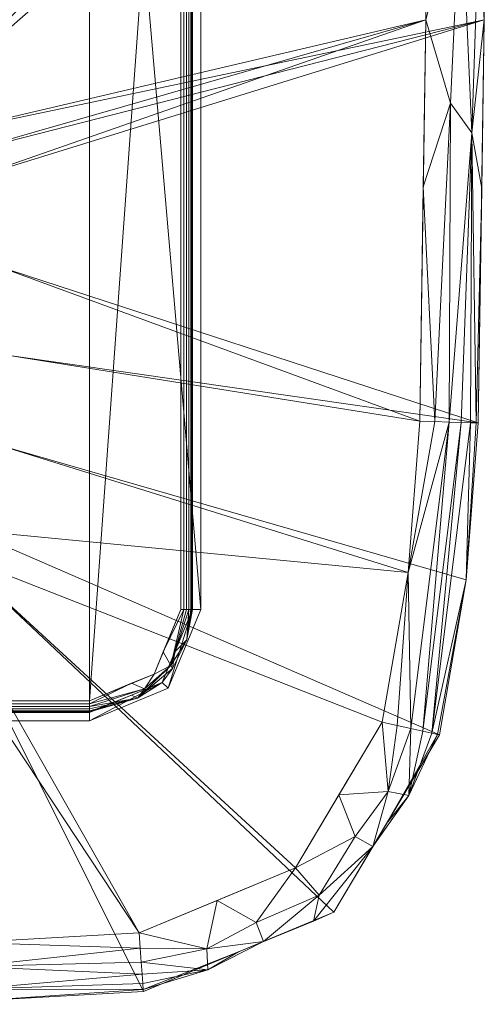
# Model space of a CAD drawing. Header units: millimetres. Extents: x -127 to 127, y -84 to 84.
# Tile 6 of 7: x 87 to 127, y -84 to 0. Entities that reach past the tile are written whole.
import ezdxf

# ---------------------------------------------------------------- set-up
doc = ezdxf.new("R2010")
doc.units = ezdxf.units.MM
doc.layers.add('M-520-M_DRAINAGE_FW', color=2, linetype='Continuous', lineweight=30)

# ---------------------------------------------------------------- blocks, each defined once
blk = doc.blocks.new('CLCN60ZZ - Concept Pillow Flush Plate-3460-3D View 1')
at = {"layer": 'M-520-M_DRAINAGE_FW', "lineweight": 9}
mesh = blk.add_polyface(dxfattribs=at)
corners = [(68.523, -84), (-68.523, -84), (-83.225, -83.724), (-97.905, -82.896), (-114.155, -76.131), (-123.169, -61.013), (-125.456, -47.784), (-126.488, -34.399), (-127, 0), (-126.488, 34.399), (-125.456, 47.784), (-123.169, 61.013), (-114.155, 76.131), (-97.905, 82.896), (-83.225, 83.724), (-68.523, 84), (68.523, 84), (83.225, 83.724), (97.905, 82.896), (114.155, 76.131), (123.169, 61.013), (125.456, 47.784), (126.488, 34.399), (127, 0), (126.488, -34.399), (125.456, -47.784), (123.169, -61.013), (114.155, -76.131), (97.905, -82.896), (83.225, -83.724), (-66.587, -7.2), (-70.796, -7.403), (-74.965, -8.012), (-77.312, -8.753), (-79.433, -10.001), (-81.221, -11.692), (-82.585, -13.741), (-85.293, -20.961), (-86.273, -28.61), (-85.472, -36.28), (-82.934, -43.561), (-81.778, -45.636), (-80.201, -47.413), (-78.277, -48.807), (-76.097, -49.751), (-71.371, -50.537), (-66.587, -50.8), (66.587, -50.8), (71.371, -50.537), (76.097, -49.751), (78.277, -48.807), (80.201, -47.413), (81.778, -45.636), (82.934, -43.561), (85.472, -36.28), (86.273, -28.61), (85.293, -20.961), (82.585, -13.741), (81.221, -11.692), (79.433, -10.001), (77.312, -8.753), (74.965, -8.012), (70.796, -7.403), (66.587, -7.2)]
mesh.append_faces([[corners[k] for k in face] for face in [(44, 2, 43), (6, 40, 5), (47, 1, 46)]], dxfattribs={"vtx0": -1, "vtx1": -1})
mesh.append_faces([[corners[k] for k in face] for face in [(14, 32, 10, 13)]], dxfattribs={"vtx0": -1, "vtx1": -1, "vtx2": -1})
mesh.append_faces([[corners[k] for k in face] for face in [(31, 14, 15, 30), (30, 15, 16, 63), (9, 33, 34), (8, 35, 36), (62, 16, 17, 61), (61, 21, 22, 60), (23, 57, 58), (23, 58, 59), (5, 40, 41, 4), (3, 42, 43, 2), (1, 45, 46), (2, 44, 45, 1), (28, 51, 52, 27), (29, 49, 50)]], dxfattribs={"vtx0": -1, "vtx2": -1})
mesh.append_faces([[corners[k] for k in face] for face in [(36, 37, 8), (31, 32, 14), (62, 63, 16), (55, 56, 24), (38, 39, 7)]], dxfattribs={"vtx1": -1, "vtx2": -1})
mesh.append_faces([[corners[k] for k in face] for face in [(17, 18, 21, 61)]], dxfattribs={"vtx1": -1, "vtx2": -1, "vtx3": -1})
mesh.append_faces([[corners[k] for k in face] for face in [(9, 10, 32, 33), (34, 35, 8, 9), (22, 23, 59, 60), (23, 24, 56, 57), (37, 38, 7, 8), (39, 40, 6, 7), (41, 42, 3, 4), (52, 53, 26, 27), (50, 51, 28, 29), (24, 25, 54, 55), (53, 54, 25, 26), (47, 48, 0, 1), (29, 0, 48, 49)]], dxfattribs={"vtx1": -1, "vtx3": -1})
mesh.append_faces([[corners[k] for k in face] for face in [(11, 12, 13, 10)]], dxfattribs={"vtx2": -1})
mesh.append_faces([[corners[k] for k in face] for face in [(18, 19, 20, 21)]], dxfattribs={"vtx3": -1})
mesh = blk.add_polyface(dxfattribs=at)
corners = [(-68.523, -79, 18.159), (68.523, -79, 18.159), (83.037, -78.727, 18.159), (97.53, -77.91, 18.159), (110.881, -72.352, 18.159), (118.288, -59.93, 18.159), (120.494, -47.166, 18.159), (121.49, -34.25, 18.159), (122, 0, 18.159), (121.49, 34.25, 18.159), (120.494, 47.166, 18.159), (118.288, 59.93, 18.159), (110.881, 72.352, 18.159), (97.53, 77.91, 18.159), (83.037, 78.727, 18.159), (68.523, 79, 18.159), (-68.523, 79, 18.159), (-83.037, 78.727, 18.159), (-97.53, 77.91, 18.159), (-110.881, 72.352, 18.159), (-118.288, 59.93, 18.159), (-120.494, 47.166, 18.159), (-121.49, 34.25, 18.159), (-122, 0, 18.159), (-121.49, -34.25, 18.159), (-120.494, -47.166, 18.159), (-118.288, -59.93, 18.159), (-110.881, -72.352, 18.159), (-97.53, -77.91, 18.159), (-83.037, -78.727, 18.159), (-66.587, -7.2, 18.159), (66.587, -7.2, 18.159), (70.796, -7.403, 18.159), (74.965, -8.012, 18.159), (77.312, -8.753, 18.159), (79.433, -10.001, 18.159), (81.221, -11.692, 18.159), (82.585, -13.741, 18.159), (85.293, -20.961, 18.159), (86.273, -28.61, 18.159), (85.472, -36.28, 18.159), (82.934, -43.561, 18.159), (81.778, -45.636, 18.159), (80.201, -47.413, 18.159), (78.277, -48.807, 18.159), (76.097, -49.751, 18.159), (71.371, -50.537, 18.159), (66.587, -50.8, 18.159), (-66.587, -50.8, 18.159), (-71.371, -50.537, 18.159), (-76.097, -49.751, 18.159), (-78.277, -48.807, 18.159), (-80.201, -47.413, 18.159), (-81.778, -45.636, 18.159), (-82.934, -43.561, 18.159), (-85.472, -36.28, 18.159), (-86.273, -28.61, 18.159), (-85.293, -20.961, 18.159), (-82.585, -13.741, 18.159), (-81.221, -11.692, 18.159), (-79.433, -10.001, 18.159), (-77.312, -8.753, 18.159), (-74.965, -8.012, 18.159), (-70.796, -7.403, 18.159)]
mesh.append_faces([[corners[k] for k in face] for face in [(60, 23, 59), (62, 22, 61), (51, 29, 50), (41, 6, 40), (5, 42, 4), (48, 0, 47)]], dxfattribs={"vtx0": -1, "vtx1": -1})
mesh.append_faces([[corners[k] for k in face] for face in [(32, 9, 14, 15)]], dxfattribs={"vtx0": -1, "vtx1": -1, "vtx3": -1})
mesh.append_faces([[corners[k] for k in face] for face in [(30, 15, 16, 63), (22, 62, 63), (15, 30, 31), (10, 13, 14, 9), (35, 8, 9, 34), (9, 32, 33), (38, 7, 8, 37), (15, 31, 32), (7, 38, 39), (28, 52, 53, 27), (0, 48, 49, 29), (29, 49, 50), (3, 43, 44), (40, 6, 7, 39), (1, 46, 47, 0), (46, 1, 2, 45)]], dxfattribs={"vtx0": -1, "vtx2": -1})
mesh.append_faces([[corners[k] for k in face] for face in [(63, 16, 17, 22)]], dxfattribs={"vtx0": -1, "vtx2": -1, "vtx3": -1})
mesh.append_faces([[corners[k] for k in face] for face in [(58, 59, 23), (33, 34, 9), (36, 37, 8), (35, 36, 8), (56, 57, 24)]], dxfattribs={"vtx1": -1, "vtx2": -1})
mesh.append_faces([[corners[k] for k in face] for face in [(21, 22, 17, 18), (60, 61, 22, 23), (57, 58, 23, 24), (54, 55, 25, 26), (55, 56, 24, 25), (53, 54, 26, 27), (51, 52, 28, 29), (41, 42, 5, 6), (42, 43, 3, 4), (44, 45, 2, 3)]], dxfattribs={"vtx1": -1, "vtx3": -1})
mesh.append_faces([[corners[k] for k in face] for face in [(11, 12, 13, 10)]], dxfattribs={"vtx2": -1})
mesh.append_faces([[corners[k] for k in face] for face in [(18, 19, 20, 21)]], dxfattribs={"vtx3": -1})
mesh = blk.add_polyface(dxfattribs=at)
corners = [(102.8, 50.317), (100.018, 57.034), (93.3, 59.817), (-93.3, 59.817), (-100.018, 57.034), (-102.8, 50.317), (-102.8, -50.317), (-100.018, -57.034), (-93.3, -59.817), (93.3, -59.817), (100.018, -57.034), (102.8, -50.317)]
mesh.append_faces([[corners[k] for k in face] for face in [(2, 3, 8, 9)]], dxfattribs={"vtx1": -1, "vtx3": -1})
mesh.append_faces([[corners[k] for k in face] for face in [(6, 7, 8, 5), (0, 1, 2, 11)]], dxfattribs={"vtx2": -1})
mesh.append_faces([[corners[k] for k in face] for face in [(3, 4, 5, 8), (9, 10, 11, 2)]], dxfattribs={"vtx2": -1, "vtx3": -1})
mesh = blk.add_polyface(dxfattribs=at)
corners = [(93.3, 58.108, -14.5), (98.809, 55.826, -14.5), (101.091, 50.317, -14.5), (101.091, -50.317, -14.5), (98.809, -55.826, -14.5), (93.3, -58.108, -14.5), (-93.3, -58.108, -14.5), (-98.809, -55.826, -14.5), (-101.091, -50.317, -14.5), (-101.091, 50.317, -14.5), (-98.809, 55.826, -14.5), (-93.3, 58.108, -14.5)]
mesh.append_faces([[corners[k] for k in face] for face in [(6, 11, 0, 5)]], dxfattribs={"vtx0": -1, "vtx2": -1})
mesh.append_faces([[corners[k] for k in face] for face in [(3, 4, 5, 2)]], dxfattribs={"vtx2": -1})
mesh.append_faces([[corners[k] for k in face] for face in [(9, 10, 11, 6), (0, 1, 2, 5)]], dxfattribs={"vtx2": -1, "vtx3": -1})
mesh.append_faces([[corners[k] for k in face] for face in [(6, 7, 8, 9)]], dxfattribs={"vtx3": -1})
mesh = blk.add_polyface(dxfattribs=at)
corners = [(101.091, 50.317, -14.5), (101.341, 50.317, -14.468), (101.576, 50.317, -14.375), (101.779, 50.317, -14.225), (101.939, 50.317, -14.03), (102.045, 50.317, -13.801), (102.09, 50.317, -13.552), (102.09, -50.317, -13.552), (102.045, -50.317, -13.801), (101.939, -50.317, -14.03), (101.779, -50.317, -14.225), (101.576, -50.317, -14.375), (101.341, -50.317, -14.468), (101.091, -50.317, -14.5)]
mesh.append_faces([[corners[k] for k in face] for face in [(7, 8, 5, 6)]], dxfattribs={"vtx1": -1})
mesh.append_faces([[corners[k] for k in face] for face in [(8, 9, 4, 5), (3, 4, 9, 10), (11, 12, 1, 2), (2, 3, 10, 11)]], dxfattribs={"vtx1": -1, "vtx3": -1})
mesh.append_faces([[corners[k] for k in face] for face in [(12, 13, 0, 1)]], dxfattribs={"vtx3": -1})
mesh = blk.add_polyface(dxfattribs=at)
corners = [(102.09, 50.317, -13.552), (102.8, 50.317), (102.8, -50.317), (102.09, -50.317, -13.552)]
mesh.append_faces([[corners[k] for k in face] for face in [(3, 0, 1, 2)]])
mesh = blk.add_polyface(dxfattribs=at)
corners = [(121.49, -34.25, 18.159), (122.783, -34.289, 17.989), (123.989, -34.324, 17.489), (125.024, -34.355, 16.694), (125.818, -34.379, 15.659), (126.317, -34.394, 14.453), (126.488, -34.399, 13.159), (127, 0, 13.159), (126.488, 34.399, 13.159), (126.317, 34.394, 14.453), (125.818, 34.379, 15.659), (125.024, 34.355, 16.694), (123.989, 34.324, 17.489), (122.783, 34.289, 17.989), (121.49, 34.25, 18.159), (122, 0, 18.159), (125.931, -9.652, 16.196), (124.993, 11.61, 17.12), (121.788, -14.253, 18.159), (126.785, -14.402, 13.159), (126.785, 14.402, 13.159), (121.788, 14.253, 18.159), (124.107, -7.127, 17.683), (126.495, 7.203, 15.303)]
mesh.append_faces([[corners[k] for k in face] for face in [(5, 16, 4), (3, 16, 2), (7, 16, 19), (11, 17, 10)]], dxfattribs={"vtx0": -1, "vtx1": -1})
mesh.append_faces([[corners[k] for k in face] for face in [(22, 17, 15), (17, 23, 10), (5, 19, 16), (23, 16, 7), (2, 16, 22), (22, 18, 1), (17, 13, 21), (23, 20, 9), (17, 22, 16), (16, 23, 17)]], dxfattribs={"vtx0": -1, "vtx1": -1, "vtx2": -1})
mesh.append_faces([[corners[k] for k in face] for face in [(16, 3, 4), (17, 12, 13), (17, 11, 12)]], dxfattribs={"vtx0": -1, "vtx2": -1})
mesh.append_faces([[corners[k] for k in face] for face in [(0, 1, 18)]], dxfattribs={"vtx1": -1})
mesh.append_faces([[corners[k] for k in face] for face in [(15, 18, 22), (1, 2, 22), (7, 20, 23), (9, 10, 23), (21, 15, 17)]], dxfattribs={"vtx1": -1, "vtx2": -1})
mesh.append_faces([[corners[k] for k in face] for face in [(5, 6, 19), (13, 14, 21), (20, 8, 9)]], dxfattribs={"vtx2": -1})
mesh = blk.add_polyface(dxfattribs=at)
corners = [(126.488, -34.399, 13.159), (126.488, -34.399), (127, 0), (126.488, 34.399), (126.488, 34.399, 13.159), (127, 0, 13.159)]
mesh.append_faces([[corners[k] for k in face] for face in [(0, 1, 2, 5), (3, 4, 5, 2)]], dxfattribs={"vtx2": -1})
mesh = blk.add_polyface(dxfattribs=at)
corners = [(118.288, -59.93, 18.159), (119.551, -60.21, 17.989), (120.728, -60.472, 17.489), (121.739, -60.696, 16.694), (122.515, -60.868, 15.659), (123.003, -60.976, 14.453), (123.169, -61.013, 13.159), (125.456, -47.784, 13.159), (126.488, -34.399, 13.159), (126.317, -34.394, 14.453), (125.818, -34.379, 15.659), (125.024, -34.355, 16.694), (123.989, -34.324, 17.489), (122.783, -34.289, 17.989), (121.49, -34.25, 18.159), (120.494, -47.166, 18.159)]
mesh.append_faces([[corners[k] for k in face] for face in [(15, 13, 14)]], dxfattribs={"vtx0": -1})
mesh.append_faces([[corners[k] for k in face] for face in [(3, 12, 2), (5, 7, 4), (10, 7, 9), (13, 15, 12), (12, 3, 11)]], dxfattribs={"vtx0": -1, "vtx1": -1})
mesh.append_faces([[corners[k] for k in face] for face in [(15, 2, 12), (10, 4, 7)]], dxfattribs={"vtx0": -1, "vtx1": -1, "vtx2": -1})
mesh.append_faces([[corners[k] for k in face] for face in [(11, 3, 4)]], dxfattribs={"vtx0": -1, "vtx2": -1})
mesh.append_faces([[corners[k] for k in face] for face in [(8, 9, 7)]], dxfattribs={"vtx1": -1})
mesh.append_faces([[corners[k] for k in face] for face in [(1, 2, 15), (10, 11, 4)]], dxfattribs={"vtx1": -1, "vtx2": -1})
mesh.append_faces([[corners[k] for k in face] for face in [(15, 0, 1), (5, 6, 7)]], dxfattribs={"vtx2": -1})
mesh = blk.add_polyface(dxfattribs=at)
corners = [(123.169, -61.013, 13.159), (123.169, -61.013), (125.456, -47.784), (126.488, -34.399), (126.488, -34.399, 13.159), (125.456, -47.784, 13.159)]
mesh.append_faces([[corners[k] for k in face] for face in [(5, 0, 1, 2), (2, 3, 4, 5)]], dxfattribs={"vtx3": -1})
mesh = blk.add_polyface(dxfattribs=at)
corners = [(102.09, -50.317, -13.552), (102.8, -50.317), (100.018, -57.034), (93.3, -59.817), (93.3, -59.106, -13.552), (99.515, -56.532, -13.552)]
mesh.append_faces([[corners[k] for k in face] for face in [(5, 3, 4)]], dxfattribs={"vtx0": -1})
mesh.append_faces([[corners[k] for k in face] for face in [(0, 2, 5), (3, 5, 2)]], dxfattribs={"vtx0": -1, "vtx1": -1})
mesh.append_faces([[corners[k] for k in face] for face in [(1, 2, 0)]], dxfattribs={"vtx1": -1})
mesh = blk.add_polyface(dxfattribs=at)
corners = [(101.091, -50.317, -14.5), (101.341, -50.317, -14.468), (101.576, -50.317, -14.375), (101.779, -50.317, -14.225), (101.939, -50.317, -14.03), (102.045, -50.317, -13.801), (102.09, -50.317, -13.552), (99.515, -56.532, -13.552), (93.3, -59.106, -13.552), (93.3, -59.061, -13.801), (93.3, -58.956, -14.03), (93.3, -58.796, -14.225), (93.3, -58.592, -14.375), (93.3, -58.358, -14.468), (93.3, -58.108, -14.5), (98.809, -55.826, -14.5), (100.24, -55.1, -14.271), (97.391, -57.869, -14.103), (100.598, -53.918, -13.552), (96.901, -57.615, -13.552), (99.599, -53.918, -14.5), (96.901, -56.616, -14.5), (100.386, -55.356, -13.927), (101.614, -52.899, -13.904), (98.006, -57.083, -14.392)]
mesh.append_faces([[corners[k] for k in face] for face in [(3, 16, 2), (7, 22, 18), (12, 17, 11), (15, 24, 21)]], dxfattribs={"vtx0": -1, "vtx1": -1})
mesh.append_faces([[corners[k] for k in face] for face in [(23, 18, 22), (22, 17, 16), (24, 16, 17), (16, 20, 1), (17, 19, 9), (12, 24, 17), (17, 22, 7), (16, 24, 15), (16, 3, 23), (16, 23, 22), (24, 13, 21)]], dxfattribs={"vtx0": -1, "vtx1": -1, "vtx2": -1})
mesh.append_faces([[corners[k] for k in face] for face in [(17, 10, 11), (16, 1, 2), (23, 3, 4), (24, 12, 13), (23, 5, 6)]], dxfattribs={"vtx0": -1, "vtx2": -1})
mesh.append_faces([[corners[k] for k in face] for face in [(9, 10, 17), (6, 18, 23), (4, 5, 23), (7, 19, 17), (15, 20, 16)]], dxfattribs={"vtx1": -1, "vtx2": -1})
mesh.append_faces([[corners[k] for k in face] for face in [(20, 0, 1), (19, 8, 9), (13, 14, 21)]], dxfattribs={"vtx2": -1})
mesh = blk.add_polyface(dxfattribs=at)
corners = [(93.3, -58.108, -14.5), (93.3, -58.358, -14.468), (93.3, -58.592, -14.375), (93.3, -58.796, -14.225), (93.3, -58.956, -14.03), (93.3, -59.061, -13.801), (93.3, -59.106, -13.552), (-93.3, -59.106, -13.552), (-93.3, -59.061, -13.801), (-93.3, -58.956, -14.03), (-93.3, -58.796, -14.225), (-93.3, -58.592, -14.375), (-93.3, -58.358, -14.468), (-93.3, -58.108, -14.5)]
mesh.append_faces([[corners[k] for k in face] for face in [(7, 8, 5, 6)]], dxfattribs={"vtx1": -1})
mesh.append_faces([[corners[k] for k in face] for face in [(8, 9, 4, 5), (3, 4, 9, 10), (11, 12, 1, 2), (2, 3, 10, 11)]], dxfattribs={"vtx1": -1, "vtx3": -1})
mesh.append_faces([[corners[k] for k in face] for face in [(12, 13, 0, 1)]], dxfattribs={"vtx3": -1})
mesh = blk.add_polyface(dxfattribs=at)
corners = [(93.3, -59.106, -13.552), (93.3, -59.817), (-93.3, -59.817), (-93.3, -59.106, -13.552)]
mesh.append_faces([[corners[k] for k in face] for face in [(3, 0, 1, 2)]])
mesh = blk.add_polyface(dxfattribs=at)
corners = [(97.53, -77.91, 18.159), (97.627, -79.2, 17.989), (97.718, -80.403, 17.489), (97.795, -81.435, 16.694), (97.855, -82.228, 15.659), (97.893, -82.726, 14.453), (97.905, -82.896, 13.159), (114.155, -76.131, 13.159), (123.169, -61.013, 13.159), (123.003, -60.976, 14.453), (122.515, -60.868, 15.659), (121.739, -60.696, 16.694), (120.728, -60.472, 17.489), (119.551, -60.21, 17.989), (118.288, -59.93, 18.159), (110.881, -72.352, 18.159), (108.155, -78.629, 16.542), (117.483, -70.549, 16.542), (106.03, -79.513, 13.159), (118.662, -68.572, 13.159), (104.206, -75.131, 18.159), (114.584, -66.141, 18.159), (103.394, -81.061, 15.921), (120.57, -66.183, 15.921), (103.315, -79.256, 17.537), (118.794, -65.848, 17.537), (107.516, -77.02, 17.759), (112.916, -74.7, 17.076), (115.982, -69.687, 17.759), (112.423, -76.893, 15.334)]
mesh.append_faces([[corners[k] for k in face] for face in [(21, 25, 14), (3, 22, 2), (5, 22, 4), (12, 23, 11), (0, 24, 20), (11, 23, 10), (14, 25, 13), (1, 24, 0), (15, 28, 21)]], dxfattribs={"vtx0": -1, "vtx1": -1})
mesh.append_faces([[corners[k] for k in face] for face in [(15, 26, 27), (16, 24, 22), (26, 20, 24), (29, 17, 27), (2, 22, 24), (18, 22, 5), (26, 24, 16), (28, 15, 27), (25, 23, 12), (17, 19, 23), (25, 17, 23), (18, 16, 22), (9, 23, 19), (28, 25, 21), (27, 26, 16), (29, 27, 16), (17, 25, 28), (27, 17, 28), (18, 29, 16), (17, 29, 7)]], dxfattribs={"vtx0": -1, "vtx1": -1, "vtx2": -1})
mesh.append_faces([[corners[k] for k in face] for face in [(24, 1, 2), (29, 18, 7), (17, 7, 19)]], dxfattribs={"vtx0": -1, "vtx2": -1})
mesh.append_faces([[corners[k] for k in face] for face in [(8, 9, 19)]], dxfattribs={"vtx1": -1})
mesh.append_faces([[corners[k] for k in face] for face in [(3, 4, 22), (12, 13, 25), (9, 10, 23), (15, 20, 26)]], dxfattribs={"vtx1": -1, "vtx2": -1})
mesh.append_faces([[corners[k] for k in face] for face in [(5, 6, 18)]], dxfattribs={"vtx2": -1})
mesh = blk.add_polyface(dxfattribs=at)
corners = [(97.905, -82.896, 13.159), (97.905, -82.896), (114.155, -76.131), (123.169, -61.013), (123.169, -61.013, 13.159), (114.155, -76.131, 13.159), (106.03, -79.513), (106.03, -79.513, 13.159), (118.843, -68.268), (118.662, -68.572, 13.159)]
mesh.append_faces([[corners[k] for k in face] for face in [(2, 9, 5), (9, 2, 8), (8, 4, 9)]], dxfattribs={"vtx0": -1, "vtx2": -1})
mesh.append_faces([[corners[k] for k in face] for face in [(5, 7, 6, 2)]], dxfattribs={"vtx1": -1, "vtx3": -1})
mesh.append_faces([[corners[k] for k in face] for face in [(8, 3, 4)]], dxfattribs={"vtx2": -1})
mesh.append_faces([[corners[k] for k in face] for face in [(7, 0, 1, 6)]], dxfattribs={"vtx3": -1})
mesh = blk.add_polyface(dxfattribs=at)
corners = [(68.523, -79, 18.159), (68.523, -80.294, 17.989), (68.523, -81.5, 17.489), (68.523, -82.536, 16.694), (68.523, -83.33, 15.659), (68.523, -83.83, 14.453), (68.523, -84, 13.159), (83.225, -83.724, 13.159), (97.905, -82.896, 13.159), (97.893, -82.726, 14.453), (97.855, -82.228, 15.659), (97.795, -81.435, 16.694), (97.718, -80.403, 17.489), (97.627, -79.2, 17.989), (97.53, -77.91, 18.159), (83.037, -78.727, 18.159), (83.186, -82.695, 16.198), (83.114, -80.778, 17.718)]
mesh.append_faces([[corners[k] for k in face] for face in [(15, 13, 14)]], dxfattribs={"vtx0": -1})
mesh.append_faces([[corners[k] for k in face] for face in [(13, 17, 12), (2, 17, 1)]], dxfattribs={"vtx0": -1, "vtx1": -1})
mesh.append_faces([[corners[k] for k in face] for face in [(17, 3, 16), (7, 16, 5), (1, 17, 15), (15, 17, 13), (17, 16, 11), (7, 9, 16)]], dxfattribs={"vtx0": -1, "vtx1": -1, "vtx2": -1})
mesh.append_faces([[corners[k] for k in face] for face in [(17, 2, 3), (16, 4, 5), (17, 11, 12), (16, 9, 10)]], dxfattribs={"vtx0": -1, "vtx2": -1})
mesh.append_faces([[corners[k] for k in face] for face in [(8, 9, 7)]], dxfattribs={"vtx1": -1})
mesh.append_faces([[corners[k] for k in face] for face in [(10, 11, 16), (3, 4, 16)]], dxfattribs={"vtx1": -1, "vtx2": -1})
mesh.append_faces([[corners[k] for k in face] for face in [(15, 0, 1), (5, 6, 7)]], dxfattribs={"vtx2": -1})
mesh = blk.add_polyface(dxfattribs=at)
corners = [(68.523, -84, 13.159), (68.523, -84), (83.225, -83.724), (97.905, -82.896), (97.905, -82.896, 13.159), (83.225, -83.724, 13.159)]
mesh.append_faces([[corners[k] for k in face] for face in [(4, 5, 2, 3)]], dxfattribs={"vtx1": -1})
mesh.append_faces([[corners[k] for k in face] for face in [(0, 1, 2, 5)]], dxfattribs={"vtx2": -1})

msp = doc.modelspace()

# ---------------------------------------------------------------- block references
at = {"layer": 'M-520-M_DRAINAGE_FW', "lineweight": 9}
msp.add_blockref('CLCN60ZZ - Concept Pillow Flush Plate-3460-3D View 1', (0, 0), dxfattribs=at)

doc.saveas('drawing.dxf')
